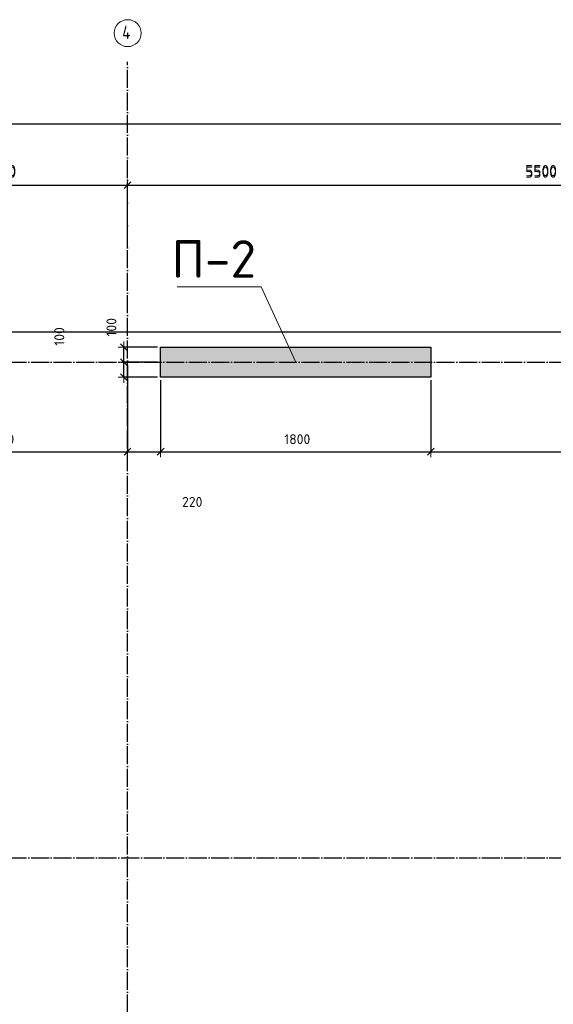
# Model space of a CAD drawing. Header units: millimetres. Extents: x -2287 to 75872, y 45740 to 74858.
# Tile 18 of 24: x 37681 to 41236, y 63506 to 70059. Entities that reach past the tile are written whole.
import ezdxf

# ---------------------------------------------------------------- set-up
doc = ezdxf.new("R2010")
doc.units = ezdxf.units.MM
doc.header["$PDMODE"] = 65
for name, pattern in [('______11', [150, 120, -15, 0, -15]), ('______3', [150, 120, -30]), ('______5', [330, 240, -30, 30, -30])]:
    doc.linetypes.add(name, pattern=pattern)
for name, color, linetype, lineweight in [('Standard', 7, 'Continuous', 25), ('Балка_ общее', 7, '______3', 13), ('Высотная отметка (отверстия)', 7, 'Continuous', 13), ('Размерная линия_ общее', 7, 'Continuous', 13)]:
    doc.layers.add(name, color=color, linetype=linetype, lineweight=lineweight)
doc.layers.add('Осевая линия_ общее', color=7, linetype='______5', lineweight=13, true_color=0xa0a0a0)
doc.styles.add('ISOCPEUR', font='ISOCPEUR')
doc.dimstyles.new('DIMSTYLE_11', dxfattribs={"dimtxt": 66, "dimasz": 75, "dimexe": 0, "dimexo": 0, "dimgap": 33, "dimtad": 2, "dimdec": 0, "dimrnd": 5, "dimzin": 12, "dimdsep": 46, "dimtxsty": 'ISOCPEUR', "dimblk1": 'ALL_ML_STRICH', "dimblk2": 'ALL_ML_STRICH', "dimsah": 1, "dimcen": 0, "dimclrd": 7, "dimclre": 256, "dimclrt": 7, "dimadec": 0, "dimazin": 0, "dimtfac": 1, "dimtdec": 0, "dimtix": 1, "dimtmove": 2, "dimatfit": 3, "dimfxl": 0, "dimtvp": 1.2, "dimtzin": 0, "dimlwd": 0, "dimlwe": -3, "dimarcsym": 0})
doc.dimstyles.new('DIMSTYLE_3', dxfattribs={"dimtxt": 75, "dimasz": 75, "dimexe": 0, "dimexo": 0, "dimgap": 37.5, "dimtad": 2, "dimdec": 0, "dimrnd": 5, "dimzin": 12, "dimdsep": 46, "dimtxsty": 'ISOCPEUR', "dimblk1": 'ALL_ML_STRICH', "dimblk2": 'ALL_ML_STRICH', "dimsah": 1, "dimcen": 0, "dimclrd": 7, "dimclre": 256, "dimclrt": 7, "dimadec": 0, "dimazin": 0, "dimtfac": 1, "dimtdec": 0, "dimtix": 1, "dimtmove": 2, "dimatfit": 3, "dimfxl": 0, "dimtzin": 0, "dimlwd": 0, "dimlwe": -3, "dimarcsym": 0})
doc.dimstyles.new('DIMSTYLE_7', dxfattribs={"dimtxt": 66, "dimasz": 75, "dimexe": 0, "dimexo": 0, "dimgap": 33, "dimtad": 2, "dimdec": 0, "dimrnd": 5, "dimzin": 12, "dimdsep": 46, "dimtxsty": 'ISOCPEUR', "dimblk1": 'ALL_ML_STRICH', "dimblk2": 'ALL_ML_STRICH', "dimsah": 1, "dimcen": 0, "dimclrd": 7, "dimclre": 256, "dimclrt": 7, "dimadec": 0, "dimazin": 0, "dimtfac": 1, "dimtdec": 0, "dimtix": 1, "dimtmove": 2, "dimatfit": 3, "dimfxl": 0, "dimtzin": 0, "dimlwd": 0, "dimlwe": -3, "dimarcsym": 0})
doc.dimstyles.new('DIMSTYLE_9', dxfattribs={"dimtxt": 66, "dimasz": 75, "dimexe": 0, "dimexo": 0, "dimgap": 33, "dimtad": 0, "dimdec": 0, "dimrnd": 5, "dimzin": 12, "dimdsep": 46, "dimtxsty": 'ISOCPEUR', "dimblk1": 'ALL_ML_STRICH', "dimblk2": 'ALL_ML_STRICH', "dimsah": 1, "dimcen": 0, "dimclrd": 7, "dimclre": 256, "dimclrt": 7, "dimadec": 0, "dimazin": 0, "dimtfac": 1, "dimtdec": 0, "dimtix": 1, "dimtmove": 2, "dimatfit": 3, "dimfxl": 0, "dimtzin": 0, "dimlwd": 0, "dimlwe": -3, "dimarcsym": 0})

# ---------------------------------------------------------------- blocks, each defined once
blk = doc.blocks.new('ALL_ML_STRICH')
at = {"color": 0, "linetype": 'ByBlock', "lineweight": -2}
for p, q in [((-1, 0), (0.5, 0)), ((-0.3, -0.3), (0.3, 0.3)), ((0, -0.5), (0, 0.5))]:
    blk.add_line(p, q, dxfattribs=at)
blk = doc.blocks.new('*D12')
at = {"layer": 'DEFPOINTS', "color": 7, "linetype": 'Continuous', "lineweight": 13, "transparency": 33554687}
for p in [(30000, 69367.3), (43900, 69205.9), (30000, 69000)]:
    blk.add_point(p, dxfattribs=at)
at = {"layer": 'Балка_ общее', "color": 251, "linetype": 'Continuous', "lineweight": -2, "true_color": 0x656565, "transparency": 33554687}
for p, q in [((30000, 69010), (30000, 69367.3)), ((43900, 69195.9), (43900, 69367.3))]:
    blk.add_line(p, q, dxfattribs=at)
at = {"layer": 'Балка_ общее', "color": 7, "linetype": 'Continuous', "lineweight": -2, "transparency": 33554687}
blk.add_line((30000, 69367.3), (43900, 69367.3), dxfattribs=at)
at = {"layer": 'Балка_ общее', "color": 7, "linetype": 'Continuous', "lineweight": 13, "transparency": 33554687, "xscale": 75, "yscale": 75, "zscale": 75, "rotation": 180}
blk.add_blockref('ALL_ML_STRICH', (30000, 69367.3), dxfattribs=at)
at = {"layer": 'Балка_ общее', "color": 7, "linetype": 'Continuous', "lineweight": 13, "transparency": 33554687, "xscale": 75, "yscale": 75, "zscale": 75}
blk.add_blockref('ALL_ML_STRICH', (43900, 69367.3), dxfattribs=at)
at = {"layer": 'Балка_ общее', "color": 7, "linetype": 'Continuous', "lineweight": 13, "transparency": 33554687, "insert": (36961.2, 69464.8), "char_height": 75, "width": 375, "attachment_point": 5, "style": 'ISOCPEUR'}
blk.add_mtext('\\A1;{13900}', dxfattribs=at)
blk = doc.blocks.new('*D15')
at = {"layer": 'DEFPOINTS', "color": 7, "linetype": 'Continuous', "lineweight": 13, "transparency": 33554687}
for p in [(36700, 68957.3), (36700, 68569.4), (38400, 68527.8)]:
    blk.add_point(p, dxfattribs=at)
at = {"layer": 'Балка_ общее', "color": 251, "linetype": 'Continuous', "lineweight": -2, "true_color": 0x656565, "transparency": 33554687}
for p, q in [((36700, 68559.4), (36700, 68957.3)), ((38400, 68537.8), (38400, 68957.3))]:
    blk.add_line(p, q, dxfattribs=at)
at = {"layer": 'Балка_ общее', "color": 7, "linetype": 'Continuous', "lineweight": -2, "transparency": 33554687}
blk.add_line((36700, 68957.3), (38400, 68957.3), dxfattribs=at)
at = {"layer": 'Балка_ общее', "color": 7, "linetype": 'Continuous', "lineweight": 13, "transparency": 33554687, "xscale": 75, "yscale": 75, "zscale": 75, "rotation": 180}
blk.add_blockref('ALL_ML_STRICH', (36700, 68957.3), dxfattribs=at)
at = {"layer": 'Балка_ общее', "color": 7, "linetype": 'Continuous', "lineweight": 13, "transparency": 33554687, "xscale": 75, "yscale": 75, "zscale": 75}
blk.add_blockref('ALL_ML_STRICH', (38400, 68957.3), dxfattribs=at)
at = {"layer": 'Балка_ общее', "color": 7, "linetype": 'Continuous', "lineweight": 13, "transparency": 33554687, "insert": (37561.2, 69054.8), "char_height": 75, "width": 300, "attachment_point": 5, "style": 'ISOCPEUR'}
blk.add_mtext('\\A1;{1700}', dxfattribs=at)
blk = doc.blocks.new('*D16')
at = {"layer": 'DEFPOINTS', "color": 7, "linetype": 'Continuous', "lineweight": 13, "transparency": 33554687}
for p in [(38400, 68957.3), (38400, 68527.8), (43900, 68486.2)]:
    blk.add_point(p, dxfattribs=at)
at = {"layer": 'Балка_ общее', "color": 251, "linetype": 'Continuous', "lineweight": -2, "true_color": 0x656565, "transparency": 33554687}
for p, q in [((38400, 68537.8), (38400, 68957.3)), ((43900, 68496.2), (43900, 68957.3))]:
    blk.add_line(p, q, dxfattribs=at)
at = {"layer": 'Балка_ общее', "color": 7, "linetype": 'Continuous', "lineweight": -2, "transparency": 33554687}
blk.add_line((38400, 68957.3), (43900, 68957.3), dxfattribs=at)
at = {"layer": 'Балка_ общее', "color": 7, "linetype": 'Continuous', "lineweight": 13, "transparency": 33554687, "xscale": 75, "yscale": 75, "zscale": 75, "rotation": 180}
blk.add_blockref('ALL_ML_STRICH', (38400, 68957.3), dxfattribs=at)
at = {"layer": 'Балка_ общее', "color": 7, "linetype": 'Continuous', "lineweight": 13, "transparency": 33554687, "xscale": 75, "yscale": 75, "zscale": 75}
blk.add_blockref('ALL_ML_STRICH', (43900, 68957.3), dxfattribs=at)
at = {"layer": 'Балка_ общее', "color": 7, "linetype": 'Continuous', "lineweight": 13, "transparency": 33554687, "insert": (41153.7, 69054.8), "char_height": 75, "width": 300, "attachment_point": 5, "style": 'ISOCPEUR'}
blk.add_mtext('\\A1;{5500}', dxfattribs=at)
blk = doc.blocks.new('*D30')
at = {"layer": 'DEFPOINTS', "color": 7, "linetype": 'Continuous', "lineweight": 13, "transparency": 33554687}
for p in [(36700, 68957.3), (36700, 68569.4), (38400, 68527.8)]:
    blk.add_point(p, dxfattribs=at)
at = {"layer": 'Балка_ общее', "color": 251, "linetype": 'Continuous', "lineweight": -2, "true_color": 0x656565, "transparency": 33554687}
for p, q in [((36700, 68559.4), (36700, 68957.3)), ((38400, 68537.8), (38400, 68957.3))]:
    blk.add_line(p, q, dxfattribs=at)
at = {"layer": 'Балка_ общее', "color": 7, "linetype": 'Continuous', "lineweight": -2, "transparency": 33554687}
blk.add_line((36700, 68957.3), (38400, 68957.3), dxfattribs=at)
at = {"layer": 'Балка_ общее', "color": 7, "linetype": 'Continuous', "lineweight": 13, "transparency": 33554687, "xscale": 75, "yscale": 75, "zscale": 75, "rotation": 180}
blk.add_blockref('ALL_ML_STRICH', (36700, 68957.3), dxfattribs=at)
at = {"layer": 'Балка_ общее', "color": 7, "linetype": 'Continuous', "lineweight": 13, "transparency": 33554687, "xscale": 75, "yscale": 75, "zscale": 75}
blk.add_blockref('ALL_ML_STRICH', (38400, 68957.3), dxfattribs=at)
at = {"layer": 'Балка_ общее', "color": 7, "linetype": 'Continuous', "lineweight": 13, "transparency": 33554687, "insert": (37561.2, 69054.8), "char_height": 75, "width": 300, "attachment_point": 5, "style": 'ISOCPEUR'}
blk.add_mtext('\\A1;{1700}', dxfattribs=at)
blk = doc.blocks.new('*D31')
at = {"layer": 'DEFPOINTS', "color": 7, "linetype": 'Continuous', "lineweight": 13, "transparency": 33554687}
for p in [(38400, 68957.3), (38400, 68527.8), (43900, 68486.2)]:
    blk.add_point(p, dxfattribs=at)
at = {"layer": 'Балка_ общее', "color": 251, "linetype": 'Continuous', "lineweight": -2, "true_color": 0x656565, "transparency": 33554687}
for p, q in [((38400, 68537.8), (38400, 68957.3)), ((43900, 68496.2), (43900, 68957.3))]:
    blk.add_line(p, q, dxfattribs=at)
at = {"layer": 'Балка_ общее', "color": 7, "linetype": 'Continuous', "lineweight": -2, "transparency": 33554687}
blk.add_line((38400, 68957.3), (43900, 68957.3), dxfattribs=at)
at = {"layer": 'Балка_ общее', "color": 7, "linetype": 'Continuous', "lineweight": 13, "transparency": 33554687, "xscale": 75, "yscale": 75, "zscale": 75, "rotation": 180}
blk.add_blockref('ALL_ML_STRICH', (38400, 68957.3), dxfattribs=at)
at = {"layer": 'Балка_ общее', "color": 7, "linetype": 'Continuous', "lineweight": 13, "transparency": 33554687, "xscale": 75, "yscale": 75, "zscale": 75}
blk.add_blockref('ALL_ML_STRICH', (43900, 68957.3), dxfattribs=at)
at = {"layer": 'Балка_ общее', "color": 7, "linetype": 'Continuous', "lineweight": 13, "transparency": 33554687, "insert": (41153.7, 69054.8), "char_height": 75, "width": 300, "attachment_point": 5, "style": 'ISOCPEUR'}
blk.add_mtext('\\A1;{5500}', dxfattribs=at)
blk = doc.blocks.new('*D37')
at = {"layer": 'DEFPOINTS', "color": 7, "linetype": 'Continuous', "lineweight": 13, "transparency": 33554687}
for p in [(38400, 67780), (36700, 67609), (36700, 67184)]:
    blk.add_point(p, dxfattribs=at)
at = {"layer": 'Размерная линия_ общее', "color": 253, "linetype": 'Continuous', "lineweight": -2, "true_color": 0xa0a0a0, "transparency": 33554687}
for p, q in [((38400, 67760), (38400, 67184)), ((36700, 67589), (36700, 67184))]:
    blk.add_line(p, q, dxfattribs=at)
at = {"layer": 'Размерная линия_ общее', "color": 7, "linetype": 'Continuous', "lineweight": -2, "transparency": 33554687}
blk.add_line((36700, 67184), (38400, 67184), dxfattribs=at)
at = {"layer": 'Размерная линия_ общее', "color": 7, "linetype": 'Continuous', "lineweight": 13, "transparency": 33554687, "xscale": 75, "yscale": 75, "zscale": 75, "rotation": 180}
blk.add_blockref('ALL_ML_STRICH', (36700, 67184), dxfattribs=at)
at = {"layer": 'Размерная линия_ общее', "color": 7, "linetype": 'Continuous', "lineweight": 13, "transparency": 33554687, "xscale": 75, "yscale": 75, "zscale": 75}
blk.add_blockref('ALL_ML_STRICH', (38400, 67184), dxfattribs=at)
at = {"layer": 'Размерная линия_ общее', "color": 7, "linetype": 'Continuous', "lineweight": 13, "transparency": 33554687, "insert": (37559.9, 67267), "char_height": 66, "width": 264, "attachment_point": 5, "style": 'ISOCPEUR'}
blk.add_mtext('\\A1;{1700}', dxfattribs=at)
blk = doc.blocks.new('*D38')
at = {"layer": 'DEFPOINTS', "color": 7, "linetype": 'Continuous', "lineweight": 13, "transparency": 33554687}
for p in [(38400, 67780), (38620, 67680), (38400, 67184)]:
    blk.add_point(p, dxfattribs=at)
at = {"layer": 'Размерная линия_ общее', "color": 253, "linetype": 'Continuous', "lineweight": -2, "true_color": 0xa0a0a0, "transparency": 33554687}
for p, q in [((38400, 67760), (38400, 67184)), ((38620, 67660), (38620, 67184))]:
    blk.add_line(p, q, dxfattribs=at)
at = {"layer": 'Размерная линия_ общее', "color": 7, "linetype": 'Continuous', "lineweight": -2, "transparency": 33554687}
blk.add_line((38400, 67184), (38620, 67184), dxfattribs=at)
at = {"layer": 'Размерная линия_ общее', "color": 7, "linetype": 'Continuous', "lineweight": 13, "transparency": 33554687, "xscale": 75, "yscale": 75, "zscale": 75, "rotation": 180}
blk.add_blockref('ALL_ML_STRICH', (38400, 67184), dxfattribs=at)
at = {"layer": 'Размерная линия_ общее', "color": 7, "linetype": 'Continuous', "lineweight": 13, "transparency": 33554687, "xscale": 75, "yscale": 75, "zscale": 75}
blk.add_blockref('ALL_ML_STRICH', (38620, 67184), dxfattribs=at)
at = {"layer": 'Размерная линия_ общее', "color": 7, "linetype": 'Continuous', "lineweight": 13, "transparency": 33554687, "insert": (38830.4, 66849.6), "char_height": 66, "width": 198, "attachment_point": 5, "style": 'ISOCPEUR'}
blk.add_mtext('\\A1;{220}', dxfattribs=at)
blk = doc.blocks.new('*D39')
at = {"layer": 'DEFPOINTS', "color": 7, "linetype": 'Continuous', "lineweight": 13, "transparency": 33554687}
for p in [(38620, 67680), (40420, 67680), (38620, 67184)]:
    blk.add_point(p, dxfattribs=at)
at = {"layer": 'Размерная линия_ общее', "color": 253, "linetype": 'Continuous', "lineweight": -2, "true_color": 0xa0a0a0, "transparency": 33554687}
for p, q in [((38620, 67660), (38620, 67184)), ((40420, 67660), (40420, 67184))]:
    blk.add_line(p, q, dxfattribs=at)
at = {"layer": 'Размерная линия_ общее', "color": 7, "linetype": 'Continuous', "lineweight": -2, "transparency": 33554687}
blk.add_line((38620, 67184), (40420, 67184), dxfattribs=at)
at = {"layer": 'Размерная линия_ общее', "color": 7, "linetype": 'Continuous', "lineweight": 13, "transparency": 33554687, "xscale": 75, "yscale": 75, "zscale": 75, "rotation": 180}
blk.add_blockref('ALL_ML_STRICH', (38620, 67184), dxfattribs=at)
at = {"layer": 'Размерная линия_ общее', "color": 7, "linetype": 'Continuous', "lineweight": 13, "transparency": 33554687, "xscale": 75, "yscale": 75, "zscale": 75}
blk.add_blockref('ALL_ML_STRICH', (40420, 67184), dxfattribs=at)
at = {"layer": 'Размерная линия_ общее', "color": 7, "linetype": 'Continuous', "lineweight": 13, "transparency": 33554687, "insert": (39529.9, 67267), "char_height": 66, "width": 264, "attachment_point": 5, "style": 'ISOCPEUR'}
blk.add_mtext('\\A1;{1800}', dxfattribs=at)
blk = doc.blocks.new('*D40')
at = {"layer": 'DEFPOINTS', "color": 7, "linetype": 'Continuous', "lineweight": 13, "transparency": 33554687}
for p in [(40420, 67680), (42650, 67680), (40420, 67184)]:
    blk.add_point(p, dxfattribs=at)
at = {"layer": 'Размерная линия_ общее', "color": 253, "linetype": 'Continuous', "lineweight": -2, "true_color": 0xa0a0a0, "transparency": 33554687}
for p, q in [((40420, 67660), (40420, 67184)), ((42650, 67660), (42650, 67184))]:
    blk.add_line(p, q, dxfattribs=at)
at = {"layer": 'Размерная линия_ общее', "color": 7, "linetype": 'Continuous', "lineweight": -2, "transparency": 33554687}
blk.add_line((40420, 67184), (42650, 67184), dxfattribs=at)
at = {"layer": 'Размерная линия_ общее', "color": 7, "linetype": 'Continuous', "lineweight": 13, "transparency": 33554687, "xscale": 75, "yscale": 75, "zscale": 75, "rotation": 180}
blk.add_blockref('ALL_ML_STRICH', (40420, 67184), dxfattribs=at)
at = {"layer": 'Размерная линия_ общее', "color": 7, "linetype": 'Continuous', "lineweight": 13, "transparency": 33554687, "xscale": 75, "yscale": 75, "zscale": 75}
blk.add_blockref('ALL_ML_STRICH', (42650, 67184), dxfattribs=at)
at = {"layer": 'Размерная линия_ общее', "color": 7, "linetype": 'Continuous', "lineweight": 13, "transparency": 33554687, "insert": (41538.3, 67267), "char_height": 66, "width": 264, "attachment_point": 5, "style": 'ISOCPEUR'}
blk.add_mtext('\\A1;{2230}', dxfattribs=at)
blk = doc.blocks.new('*D77')
at = {"layer": 'DEFPOINTS', "color": 7, "linetype": 'Continuous', "lineweight": 13, "transparency": 33554687}
for p in [(38620, 67780), (38374.9, 67680), (38620, 67680)]:
    blk.add_point(p, dxfattribs=at)
at = {"layer": 'Размерная линия_ общее', "color": 253, "linetype": 'Continuous', "lineweight": -2, "true_color": 0xa0a0a0, "transparency": 33554687}
for p, q in [((38600, 67780), (38374.9, 67780)), ((38600, 67680), (38374.9, 67680))]:
    blk.add_line(p, q, dxfattribs=at)
at = {"layer": 'Размерная линия_ общее', "color": 7, "linetype": 'Continuous', "lineweight": -2, "transparency": 33554687}
blk.add_line((38374.9, 67680), (38374.9, 67780), dxfattribs=at)
at = {"layer": 'Размерная линия_ общее', "color": 7, "linetype": 'Continuous', "lineweight": 13, "transparency": 33554687, "xscale": 75, "yscale": 75, "zscale": 75}
for p, rotation in [((38374.9, 67780), 90), ((38374.9, 67680), 270)]:
    blk.add_blockref('ALL_ML_STRICH', p, dxfattribs=dict(at, rotation=rotation))
at = {"layer": 'Размерная линия_ общее', "color": 7, "linetype": 'Continuous', "lineweight": 13, "transparency": 33554687, "insert": (37945.1, 67950.9), "char_height": 66, "width": 198, "attachment_point": 5, "rotation": 90, "style": 'ISOCPEUR'}
blk.add_mtext('\\A1;{100}', dxfattribs=at)
blk = doc.blocks.new('*D78')
at = {"layer": 'DEFPOINTS', "color": 7, "linetype": 'Continuous', "lineweight": 13, "transparency": 33554687}
for p in [(38620, 67880), (38374.9, 67780), (38620, 67780)]:
    blk.add_point(p, dxfattribs=at)
at = {"layer": 'Размерная линия_ общее', "color": 253, "linetype": 'Continuous', "lineweight": -2, "true_color": 0xa0a0a0, "transparency": 33554687}
for p, q in [((38600, 67880), (38374.9, 67880)), ((38600, 67780), (38374.9, 67780))]:
    blk.add_line(p, q, dxfattribs=at)
at = {"layer": 'Размерная линия_ общее', "color": 7, "linetype": 'Continuous', "lineweight": -2, "transparency": 33554687}
blk.add_line((38374.9, 67780), (38374.9, 67880), dxfattribs=at)
at = {"layer": 'Размерная линия_ общее', "color": 7, "linetype": 'Continuous', "lineweight": 13, "transparency": 33554687, "xscale": 75, "yscale": 75, "zscale": 75}
for p, rotation in [((38374.9, 67880), 90), ((38374.9, 67780), 270)]:
    blk.add_blockref('ALL_ML_STRICH', p, dxfattribs=dict(at, rotation=rotation))
at = {"layer": 'Размерная линия_ общее', "color": 7, "linetype": 'Continuous', "lineweight": 13, "transparency": 33554687, "insert": (38292, 68012), "char_height": 66, "width": 198, "attachment_point": 5, "rotation": 90, "style": 'ISOCPEUR'}
blk.add_mtext('\\A1;{100}', dxfattribs=at)
blk = doc.blocks.new('*D174')
at = {"layer": 'DEFPOINTS', "color": 7, "linetype": 'Continuous', "lineweight": 13, "transparency": 33554687}
for p in [(36700, 68957.3), (36700, 68569.4), (38400, 68527.8)]:
    blk.add_point(p, dxfattribs=at)
at = {"layer": 'Балка_ общее', "color": 251, "linetype": 'Continuous', "lineweight": -2, "true_color": 0x656565, "transparency": 33554687}
for p, q in [((36700, 68559.4), (36700, 68957.3)), ((38400, 68537.8), (38400, 68957.3))]:
    blk.add_line(p, q, dxfattribs=at)
at = {"layer": 'Балка_ общее', "color": 7, "linetype": 'Continuous', "lineweight": -2, "transparency": 33554687}
blk.add_line((36700, 68957.3), (38400, 68957.3), dxfattribs=at)
at = {"layer": 'Балка_ общее', "color": 7, "linetype": 'Continuous', "lineweight": 13, "transparency": 33554687, "xscale": 75, "yscale": 75, "zscale": 75, "rotation": 180}
blk.add_blockref('ALL_ML_STRICH', (36700, 68957.3), dxfattribs=at)
at = {"layer": 'Балка_ общее', "color": 7, "linetype": 'Continuous', "lineweight": 13, "transparency": 33554687, "xscale": 75, "yscale": 75, "zscale": 75}
blk.add_blockref('ALL_ML_STRICH', (38400, 68957.3), dxfattribs=at)
at = {"layer": 'Балка_ общее', "color": 7, "linetype": 'Continuous', "lineweight": 13, "transparency": 33554687, "insert": (37561.2, 69054.8), "char_height": 75, "width": 300, "attachment_point": 5, "style": 'ISOCPEUR'}
blk.add_mtext('\\A1;{1700}', dxfattribs=at)
blk = doc.blocks.new('*D175')
at = {"layer": 'DEFPOINTS', "color": 7, "linetype": 'Continuous', "lineweight": 13, "transparency": 33554687}
for p in [(38400, 68957.3), (38400, 68527.8), (43900, 68486.2)]:
    blk.add_point(p, dxfattribs=at)
at = {"layer": 'Балка_ общее', "color": 251, "linetype": 'Continuous', "lineweight": -2, "true_color": 0x656565, "transparency": 33554687}
for p, q in [((38400, 68537.8), (38400, 68957.3)), ((43900, 68496.2), (43900, 68957.3))]:
    blk.add_line(p, q, dxfattribs=at)
at = {"layer": 'Балка_ общее', "color": 7, "linetype": 'Continuous', "lineweight": -2, "transparency": 33554687}
blk.add_line((38400, 68957.3), (43900, 68957.3), dxfattribs=at)
at = {"layer": 'Балка_ общее', "color": 7, "linetype": 'Continuous', "lineweight": 13, "transparency": 33554687, "xscale": 75, "yscale": 75, "zscale": 75, "rotation": 180}
blk.add_blockref('ALL_ML_STRICH', (38400, 68957.3), dxfattribs=at)
at = {"layer": 'Балка_ общее', "color": 7, "linetype": 'Continuous', "lineweight": 13, "transparency": 33554687, "xscale": 75, "yscale": 75, "zscale": 75}
blk.add_blockref('ALL_ML_STRICH', (43900, 68957.3), dxfattribs=at)
at = {"layer": 'Балка_ общее', "color": 7, "linetype": 'Continuous', "lineweight": 13, "transparency": 33554687, "insert": (41153.7, 69054.8), "char_height": 75, "width": 300, "attachment_point": 5, "style": 'ISOCPEUR'}
blk.add_mtext('\\A1;{5500}', dxfattribs=at)
blk = doc.blocks.new('*D178')
at = {"layer": 'DEFPOINTS', "color": 7, "linetype": 'Continuous', "lineweight": 13, "transparency": 33554687}
for p in [(36700, 68957.3), (36700, 68569.4), (38400, 68527.8)]:
    blk.add_point(p, dxfattribs=at)
at = {"layer": 'Балка_ общее', "color": 251, "linetype": 'Continuous', "lineweight": -2, "true_color": 0x656565, "transparency": 33554687}
for p, q in [((36700, 68579.4), (36700, 68957.3)), ((38400, 68537.8), (38400, 68957.3))]:
    blk.add_line(p, q, dxfattribs=at)
at = {"layer": 'Балка_ общее', "color": 7, "linetype": 'Continuous', "lineweight": -2, "transparency": 33554687}
blk.add_line((36700, 68957.3), (38400, 68957.3), dxfattribs=at)
at = {"layer": 'Балка_ общее', "color": 7, "linetype": 'Continuous', "lineweight": 13, "transparency": 33554687, "xscale": 75, "yscale": 75, "zscale": 75, "rotation": 180}
blk.add_blockref('ALL_ML_STRICH', (36700, 68957.3), dxfattribs=at)
at = {"layer": 'Балка_ общее', "color": 7, "linetype": 'Continuous', "lineweight": 13, "transparency": 33554687, "xscale": 75, "yscale": 75, "zscale": 75}
blk.add_blockref('ALL_ML_STRICH', (38400, 68957.3), dxfattribs=at)
at = {"layer": 'Балка_ общее', "color": 7, "linetype": 'Continuous', "lineweight": 13, "transparency": 33554687, "insert": (37561.2, 69044.8), "char_height": 75, "width": 300, "attachment_point": 5, "style": 'ISOCPEUR'}
blk.add_mtext('\\A1;{1700}', dxfattribs=at)
blk = doc.blocks.new('*D179')
at = {"layer": 'DEFPOINTS', "color": 7, "linetype": 'Continuous', "lineweight": 13, "transparency": 33554687}
for p in [(38400, 68957.3), (38400, 68527.8), (43900, 68486.2)]:
    blk.add_point(p, dxfattribs=at)
at = {"layer": 'Балка_ общее', "color": 251, "linetype": 'Continuous', "lineweight": -2, "true_color": 0x656565, "transparency": 33554687}
for p, q in [((38400, 68537.8), (38400, 68957.3)), ((43900, 68496.2), (43900, 68957.3))]:
    blk.add_line(p, q, dxfattribs=at)
at = {"layer": 'Балка_ общее', "color": 7, "linetype": 'Continuous', "lineweight": -2, "transparency": 33554687}
blk.add_line((38400, 68957.3), (43900, 68957.3), dxfattribs=at)
at = {"layer": 'Балка_ общее', "color": 7, "linetype": 'Continuous', "lineweight": 13, "transparency": 33554687, "xscale": 75, "yscale": 75, "zscale": 75, "rotation": 180}
blk.add_blockref('ALL_ML_STRICH', (38400, 68957.3), dxfattribs=at)
at = {"layer": 'Балка_ общее', "color": 7, "linetype": 'Continuous', "lineweight": 13, "transparency": 33554687, "xscale": 75, "yscale": 75, "zscale": 75}
blk.add_blockref('ALL_ML_STRICH', (43900, 68957.3), dxfattribs=at)
at = {"layer": 'Балка_ общее', "color": 7, "linetype": 'Continuous', "lineweight": 13, "transparency": 33554687, "insert": (41153.7, 69044.8), "char_height": 75, "width": 300, "attachment_point": 5, "style": 'ISOCPEUR'}
blk.add_mtext('\\A1;{5500}', dxfattribs=at)
blk = doc.blocks.new('СЛОЖНЫЙ_ОБЪЕКТ_2')
at = {"layer": 'Осевая линия_ общее', "color": 253, "linetype": '______11', "lineweight": -3, "true_color": 0xa0a0a0, "transparency": 33554687}
for p, q in [((38400, 45740), (38400, 69780)), ((28000, 67780), (44790, 67780)), ((28000, 64480), (44790, 64480))]:
    blk.add_line(p, q, dxfattribs=at)
at = {"layer": 'Осевая линия_ общее', "color": 7, "linetype": 'Continuous', "lineweight": 13, "transparency": 33554687}
blk.add_circle((38400.4, 69969.8), 89.6, dxfattribs=at)
at = {"layer": 'Осевая линия_ общее', "color": 7, "linetype": 'Continuous', "lineweight": 13, "transparency": 33554687, "insert": (38364.4, 69930.6), "char_height": 90, "width": 107.95, "attachment_point": 7, "style": 'ISOCPEUR'}
blk.add_mtext('\\W0.80;4', dxfattribs=at)

msp = doc.modelspace()

# ---------------------------------------------------------------- hatches: boundary and pattern name
at = {"layer": 'Standard', "linetype": 'Continuous', "lineweight": 13, "transparency": 33554687}
msp.add_hatch(color=7, dxfattribs=at).paths.add_polyline_path([(38620, 67880), (38620, 67680), (40420, 67680), (40420, 67880)])

# ---------------------------------------------------------------- linework, layer by layer
at = {"layer": 'Standard', "color": 7, "linetype": 'Continuous', "lineweight": -3, "transparency": 33554687}
for p, q in [((38620, 67680), (38620, 67880)), ((38620, 67880), (40420, 67880)), ((40420, 67880), (40420, 67680)), ((40420, 67680), (38620, 67680))]:
    msp.add_line(p, q, dxfattribs=at)
msp.add_lwpolyline([(29650, 46540), (44200, 46540), (44200, 67980), (29650, 67980), (29650, 46540)], dxfattribs=at)
at = {"layer": 'Высотная отметка (отверстия)', "color": 7, "linetype": 'Continuous', "lineweight": 13, "transparency": 33554687}
msp.add_lwpolyline([(39520, 67780), (39289.3, 68281.9), (38729.3, 68281.9)], dxfattribs=at)

# ---------------------------------------------------------------- block references
at = {"layer": 'Осевая линия_ общее', "color": 253, "linetype": '______11', "lineweight": -3, "true_color": 0xa0a0a0, "transparency": 33554687}
msp.add_blockref('СЛОЖНЫЙ_ОБЪЕКТ_2', (0, 0), dxfattribs=at)

# ---------------------------------------------------------------- texts
at = {"layer": 'Высотная отметка (отверстия)', "color": 7, "linetype": 'Continuous', "lineweight": 13, "transparency": 33554687, "insert": (38974.3, 68341.9), "char_height": 75, "width": 664.583, "attachment_point": 8, "style": 'ISOCPEUR'}
msp.add_mtext('\\A1;{\\fISOCPEUR|i0|b0;\\H250.000000;\\W1.000000;\\C7;П-2}\\P', dxfattribs=at)

# ---------------------------------------------------------------- dimensions: what is measured, and where the dimension line sits
at = {"layer": 'Балка_ общее', "color": 7, "linetype": 'Continuous', "lineweight": 13, "transparency": 33554687}
for base, p1, p2, picture, middle in [((43900, 69367.3), (30000, 69010), (43900, 69195.9), '*D12', (36961.2, 69464.8)), ((38400, 68957.3), (36700, 68559.4), (38400, 68537.8), '*D15', (37561.2, 69054.8)), ((38400, 68957.3), (36700, 68559.4), (38400, 68537.8), '*D30', (37561.2, 69054.8)), ((38400, 68957.3), (36700, 68559.4), (38400, 68537.8), '*D174', (37561.2, 69054.8)), ((38400, 68957.3), (36700, 68579.4), (38400, 68537.8), '*D178', (37561.2, 69044.8)), ((43900, 68957.3), (38400, 68537.8), (43900, 68496.2), '*D16', (41153.7, 69054.8)), ((43900, 68957.3), (38400, 68537.8), (43900, 68496.2), '*D31', (41153.7, 69054.8)), ((43900, 68957.3), (38400, 68537.8), (43900, 68496.2), '*D175', (41153.7, 69054.8)), ((43900, 68957.3), (38400, 68537.8), (43900, 68496.2), '*D179', (41153.7, 69044.8))]:
    dim = msp.add_linear_dim(base=base, p1=p1, p2=p2, dimstyle='DIMSTYLE_3', override={"dimpost": '<>', "dimclrd": 7, "dimclre": 251, "dimclrt": 7, "dimlwd": 0, "dimlwe": 65533}, dxfattribs=at)
    dim.commit()
    dim.dimension.update_dxf_attribs({"geometry": picture, "text_midpoint": middle, "dimtype": 160})
at = {"layer": 'Размерная линия_ общее', "color": 7, "linetype": 'Continuous', "lineweight": 13, "transparency": 33554687}
for base, p1, p2, picture, middle in [((38374.9, 67880), (38600, 67780), (38600, 67880), '*D78', (38292, 68012)), ((38374.9, 67780), (38600, 67680), (38600, 67780), '*D77', (37945.1, 67950.9))]:
    dim = msp.add_linear_dim(base=base, p1=p1, p2=p2, angle=90, dimstyle='DIMSTYLE_11', override={"dimpost": '<>', "dimclrd": 7, "dimclre": 253, "dimclrt": 7, "dimlwd": 0, "dimlwe": 65533}, dxfattribs=at)
    dim.commit()
    dim.dimension.update_dxf_attribs({"geometry": picture, "text_midpoint": middle, "dimtype": 160})
for base, p1, p2, dimstyle, picture, middle in [((38400, 67184), (36700, 67589), (38400, 67760), 'DIMSTYLE_7', '*D37', (37559.9, 67267)), ((38620, 67184), (38400, 67760), (38620, 67660), 'DIMSTYLE_9', '*D38', (38830.4, 66849.6)), ((40420, 67184), (38620, 67660), (40420, 67660), 'DIMSTYLE_7', '*D39', (39529.9, 67267)), ((42650, 67184), (40420, 67660), (42650, 67660), 'DIMSTYLE_7', '*D40', (41538.3, 67267))]:
    dim = msp.add_linear_dim(base=base, p1=p1, p2=p2, dimstyle=dimstyle, override={"dimpost": '<>', "dimclrd": 7, "dimclre": 253, "dimclrt": 7, "dimlwd": 0, "dimlwe": 65533}, dxfattribs=at)
    dim.commit()
    dim.dimension.update_dxf_attribs({"geometry": picture, "text_midpoint": middle, "dimtype": 160})

doc.saveas('drawing.dxf')
